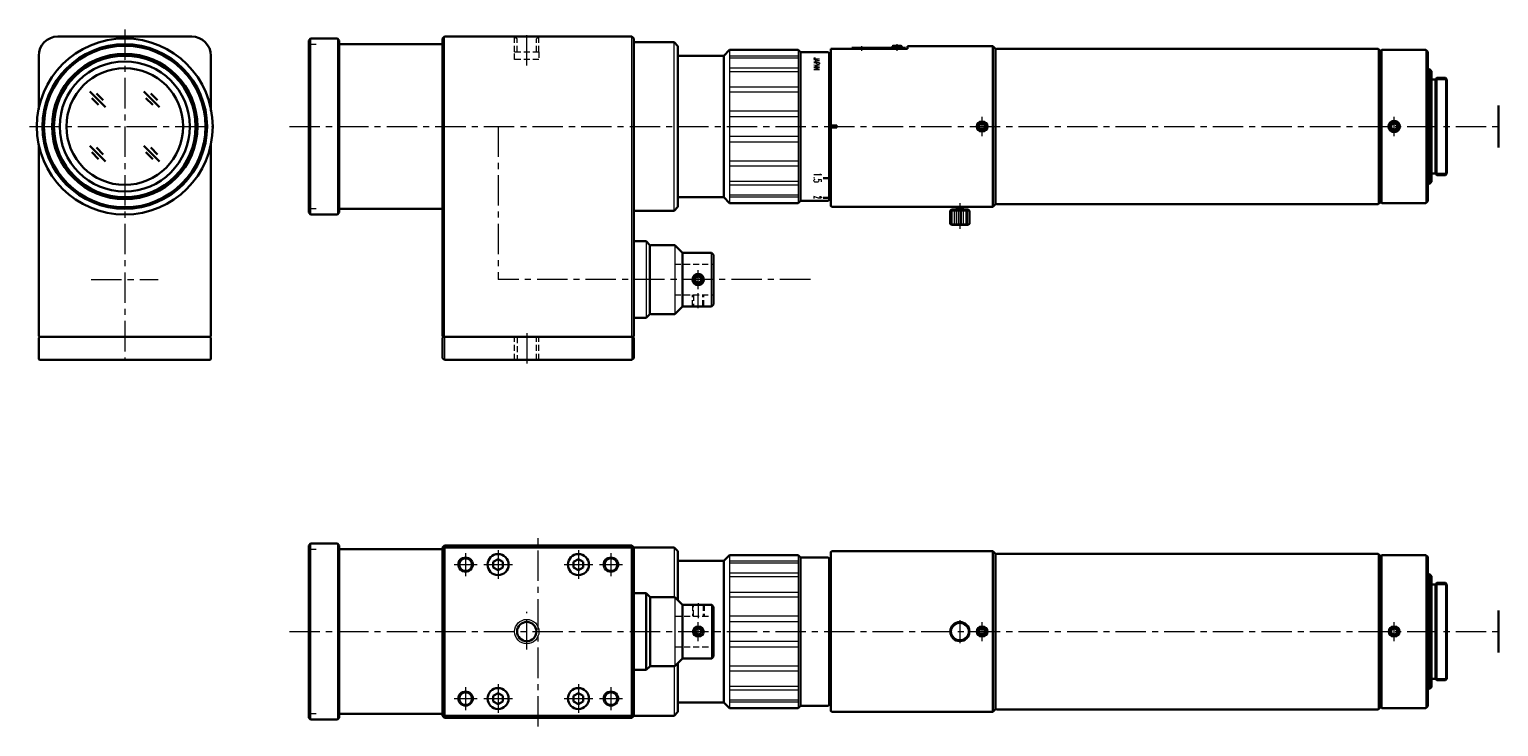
# Model space of a CAD drawing. Header units: millimetres. Extents: x -168 to 216, y -57 to 125.
import ezdxf

# ---------------------------------------------------------------- set-up
doc = ezdxf.new("R2010")
doc.units = ezdxf.units.MM
doc.header["$LTSCALE"] = 0.25
doc.linetypes.add('CENTER', pattern=[50.8, 31.75, -6.35, 6.35, -6.35])
doc.linetypes.add('HIDDEN', pattern=[9.525, 6.35, -3.175])
doc.layers.add('00_補助線', color=252, linetype='Continuous', lineweight=0, plot=False)
for name, color, linetype, lineweight in [('01_中心線', 1, 'CENTER', 20), ('iris＆image_circle', 7, 'Continuous', 30), ('画層1', 7, 'Continuous', 30)]:
    doc.layers.add(name, color=color, linetype=linetype, lineweight=lineweight)
doc.styles.add('CONVERTER_13', font='txt.shx', dxfattribs={"width": 0.45})
doc.styles.add('CONVERTER_14', font='txt.shx', dxfattribs={"width": 0.63})
doc.styles.add('CONVERTER_16', font='txt.shx', dxfattribs={"width": 0.36})

msp = doc.modelspace()

# ---------------------------------------------------------------- linework, layer by layer
at = {"layer": '00_補助線'}
for p, q in [((-94.68, 121.5), (-92.68, 121.5)), ((-92.68, 78.5), (-94.68, 78.5)), ((-94.68, -10.49), (-92.68, -10.49)), ((-92.68, -53.49), (-94.68, -53.49))]:
    msp.add_line(p, q, dxfattribs=at)
at = {"layer": '01_中心線'}
for p, q in [((-142.75, 125.38), (-142.75, 39)), ((-37.68, 115.95), (-37.68, 124.23)), ((49.82, 120.99), (49.82, 119.75)), ((59.12, 119.77), (59.12, 121.55)), ((-167.68, 100), (-119.75, 100)), ((-99.68, 100), (216.32, 100)), ((-45.18, 100), (-45.18, 60)), ((81.32, 97.5), (81.32, 102.5)), ((189.03, 97.5), (189.03, 102.5)), ((75.52, 80), (75.52, 73.28)), ((7.12, 57.5), (7.12, 62.5)), ((-151.52, 60), (-133.99, 60)), ((36.44, 60), (-45.18, 60)), ((7.12, 52.56), (7.12, 56.49)), ((-37.68, 46), (-37.68, 38.07)), ((-34.68, -56.82), (-34.68, -7.49)), ((-53.68, -11.49), (-53.68, -17.49)), ((-45.18, -10.74), (-45.18, -18.24)), ((-24.18, -10.74), (-24.18, -18.24)), ((-15.68, -11.49), (-15.68, -17.49)), ((-56.68, -14.49), (-50.68, -14.49)), ((-48.93, -14.49), (-41.43, -14.49)), ((-27.93, -14.49), (-20.43, -14.49)), ((-18.68, -14.49), (-12.68, -14.49)), ((-37.68, -36.69), (-37.68, -26.83)), ((7.15, -24.55), (7.15, -28.48)), ((7.15, -34.49), (7.15, -29.49)), ((75.52, -28.99), (75.52, -34.99)), ((81.32, -34.49), (81.32, -29.49)), ((189.03, -34.49), (189.03, -29.49)), ((-99.68, -31.99), (216.32, -31.99)), ((-45.18, -45.74), (-45.18, -53.24)), ((-24.18, -45.74), (-24.18, -53.24)), ((-56.68, -49.49), (-50.68, -49.49)), ((-53.68, -46.49), (-53.68, -52.49)), ((-48.93, -49.49), (-41.43, -49.49)), ((-27.93, -49.49), (-20.43, -49.49)), ((-18.68, -49.49), (-12.68, -49.49)), ((-15.68, -46.49), (-15.68, -52.49))]:
    msp.add_line(p, q, dxfattribs=at)
at = {"layer": 'iris＆image_circle'}
for p, q in [((216.32, 94.5), (216.32, 105.5)), ((216.32, -37.49), (216.32, -26.49))]:
    msp.add_line(p, q, dxfattribs=at)
at = {"layer": '画層1'}
for p, q in [((-160.25, 123.5), (-125.25, 123.5)), ((-94.18, 123), (-94.68, 122.5)), ((-94.18, 123), (-87.18, 123)), ((-87.18, 123), (-86.68, 122.5)), ((-59.68, 123), (-59.18, 123.5)), ((-59.68, 123), (-59.68, 78.95)), ((-10.18, 123.5), (-59.18, 123.5)), ((-10.18, 123.5), (-9.68, 123)), ((-9.68, 123), (-9.68, 122)), ((-94.68, 122.5), (-94.68, 77.5)), ((-86.68, 121.5), (-86.68, 122.5)), ((-86.68, 78.5), (-86.68, 121.5)), ((-86.68, 121.5), (-59.68, 121.5)), ((-9.68, 122), (-9.68, 121.5)), ((-9.68, 100), (-9.68, 122)), ((-9.68, 122), (0.82, 122)), ((1.82, 121), (0.82, 122)), ((1.82, 79), (1.82, 121)), ((15.32, 120), (13.82, 118.5)), ((33.22, 120), (15.32, 120)), ((33.82, 119.4), (33.22, 120)), ((33.82, 119.4), (33.82, 80.6)), ((41.12, 119.4), (33.82, 119.4)), ((41.32, 119.2), (41.12, 119.4)), ((41.32, 80.8), (41.32, 119.2)), ((41.82, 120.3), (41.82, 79.2)), ((61.82, 120.3), (41.82, 120.3)), ((47.32, 120.6), (61.32, 120.6)), ((47.32, 120.3), (47.32, 120.6)), ((57.87, 120.6), (57.87, 120.85)), ((58.12, 121.1), (60.12, 121.1)), ((60.37, 120.6), (60.37, 120.85)), ((61.32, 120.6), (61.32, 120.3)), ((61.82, 121), (61.82, 120.3)), ((84.12, 121), (61.82, 121)), ((84.12, 121), (84.12, 79)), ((84.83, 120.3), (84.12, 121)), ((85.13, 120.32), (84.83, 120.02)), ((84.83, 120.3), (84.83, 79.7)), ((184.83, 120.32), (85.13, 120.32)), ((185.33, 119.82), (184.83, 120.32)), ((185.83, 120), (185.33, 119.5)), ((185.33, 80.18), (185.33, 119.82)), ((197.3, 120), (185.83, 120)), ((197.8, 119.5), (197.3, 120)), ((197.8, 80.5), (197.8, 119.5)), ((-165.25, 104.48), (-165.25, 118.5)), ((-120.25, 118.5), (-120.25, 104.09)), ((13.82, 118.5), (1.82, 118.5)), ((13.82, 118.5), (13.82, 81.5)), ((41.82, 118.1), (41.32, 118.1)), ((198.3, 115), (197.8, 115)), ((198.8, 114.5), (198.3, 115)), ((198.8, 85.5), (198.8, 114.5)), ((199.8, 112.3), (198.8, 112.3)), ((200.19, 112.7), (199.8, 112.3)), ((199.8, 112.3), (199.8, 87.7)), ((202.4, 112.7), (200.19, 112.7)), ((202.8, 112.3), (202.4, 112.7)), ((202.8, 87.7), (202.8, 112.3)), ((-147.78, 105.03), (-151.87, 109.11)), ((-148.36, 106.86), (-150.11, 108.65)), ((-133.64, 105.03), (-137.73, 109.11)), ((-134.21, 106.86), (-135.97, 108.65)), ((-149.59, 105.63), (-151.35, 107.42)), ((-135.45, 105.63), (-137.2, 107.42)), ((-9.68, 100), (-9.68, 78)), ((41.82, 100.25), (43.32, 100.25)), ((41.82, 100.13), (43.32, 100.13)), ((41.82, 99.88), (43.32, 99.88)), ((43.32, 100.25), (43.32, 99.75)), ((81.32, 100.87), (80.57, 100.43)), ((80.57, 100.43), (80.57, 99.57)), ((82.07, 100.43), (81.32, 100.87)), ((82.07, 99.57), (82.07, 100.43)), ((82.57, 100), (82.82, 100)), ((189.03, 100.87), (188.28, 100.43)), ((188.28, 100.43), (188.28, 99.57)), ((189.78, 100.43), (189.03, 100.87)), ((189.78, 99.57), (189.78, 100.43)), ((43.32, 99.75), (41.82, 99.75)), ((80.57, 99.57), (81.32, 99.13)), ((81.32, 99.13), (82.07, 99.57)), ((188.28, 99.57), (189.03, 99.13)), ((189.03, 99.13), (189.78, 99.57)), ((-165.25, 45.2), (-165.25, 95.23)), ((-147.78, 90.89), (-151.87, 94.97)), ((-149.59, 91.49), (-151.35, 93.28)), ((-148.36, 92.71), (-150.11, 94.51)), ((-133.64, 90.89), (-137.73, 94.97)), ((-135.45, 91.49), (-137.2, 93.28)), ((-134.21, 92.71), (-135.97, 94.51)), ((-120.25, 95.23), (-120.25, 45.2)), ((39.82, 86.52), (41.32, 86.52)), ((197.8, 85), (198.3, 85)), ((198.3, 85), (198.8, 85.5)), ((198.8, 87.7), (199.8, 87.7)), ((199.8, 87.7), (200.19, 87.3)), ((200.19, 87.3), (202.4, 87.3)), ((202.4, 87.3), (202.8, 87.7)), ((1.82, 81.5), (13.82, 81.5)), ((13.82, 81.5), (15.32, 80)), ((39.82, 81.4), (41.32, 81.4)), ((41.12, 80.6), (41.32, 80.8)), ((41.32, 81.9), (41.82, 81.9)), ((-94.68, 77.5), (-94.18, 77)), ((-94.18, 77), (-87.18, 77)), ((-87.18, 77), (-86.68, 77.5)), ((-86.68, 78.5), (-59.68, 78.5)), ((-86.68, 77.5), (-86.68, 78.5)), ((-59.68, 78.95), (-59.68, 78.5)), ((-59.68, 78.5), (-59.68, 77.7)), ((-59.68, 77.7), (-59.68, 45.2)), ((-9.68, 78), (0.82, 78)), ((-9.68, 78), (-9.68, 45.2)), ((0.82, 78), (1.82, 79)), ((15.32, 80), (33.22, 80)), ((33.22, 80), (33.82, 80.6)), ((33.82, 80.6), (41.12, 80.6)), ((42.02, 79), (41.82, 79.2)), ((42.02, 79), (84.12, 79)), ((73.02, 77.95), (73.35, 78.28)), ((73.02, 74.6), (73.02, 77.95)), ((73.35, 78.28), (77.7, 78.28)), ((74.52, 79), (74.52, 78.98)), ((74.52, 79), (76.52, 79)), ((74.52, 78.98), (74.72, 78.78)), ((74.72, 78.78), (76.32, 78.78)), ((74.72, 78.28), (74.72, 78.78)), ((76.32, 78.78), (76.52, 78.98)), ((76.32, 78.78), (76.32, 78.28)), ((76.52, 78.98), (76.52, 79)), ((77.7, 78.28), (78.02, 77.95)), ((78.02, 77.95), (78.02, 74.6)), ((84.12, 79), (84.83, 79.7)), ((84.83, 79.98), (85.13, 79.68)), ((85.13, 79.68), (184.83, 79.68)), ((184.83, 79.68), (185.33, 80.18)), ((185.33, 80.5), (185.83, 80)), ((185.83, 80), (197.3, 80)), ((197.3, 80), (197.8, 80.5)), ((73.35, 74.28), (73.02, 74.6)), ((77.7, 74.28), (73.35, 74.28)), ((78.02, 74.6), (77.7, 74.28)), ((-9.68, 69.8), (-9.48, 70)), ((-9.48, 70), (-6.48, 70)), ((-6.48, 70), (-5.48, 69)), ((-5.48, 51), (-5.48, 69)), ((-5.48, 68.8), (-5.28, 69)), ((-5.28, 69), (1.02, 69)), ((1.02, 69), (3.02, 67)), ((3.02, 67), (3.02, 53)), ((3.02, 67), (10.62, 67)), ((10.62, 67), (11.12, 66.5)), ((11.12, 66.5), (11.12, 53.5)), ((7.12, 60.87), (6.37, 60.43)), ((6.37, 60.43), (6.37, 59.57)), ((6.37, 59.57), (7.12, 59.13)), ((7.87, 60.43), (7.12, 60.87)), ((7.12, 59.13), (7.87, 59.57)), ((7.87, 59.57), (7.87, 60.43)), ((-9.48, 50), (-9.68, 50.2)), ((-6.48, 50), (-9.48, 50)), ((-5.48, 51), (-6.48, 50)), ((-5.48, 51.2), (-5.28, 51)), ((1.02, 51), (-5.28, 51)), ((3.02, 53), (1.02, 51)), ((10.62, 53), (3.02, 53)), ((11.12, 53.5), (10.62, 53)), ((-165.05, 45), (-165.25, 45.2)), ((-165.05, 45), (-165.25, 44.8)), ((-165.25, 44.8), (-165.25, 39.2)), ((-165.05, 45), (-120.45, 45)), ((-120.45, 45), (-120.25, 45.2)), ((-120.45, 45), (-120.25, 44.8)), ((-120.25, 39.2), (-120.25, 44.8)), ((-59.68, 45.2), (-59.48, 45)), ((-59.48, 45), (-59.68, 44.8)), ((-59.68, 39.5), (-59.68, 44.8)), ((-59.48, 45), (-59.18, 45)), ((-59.18, 45), (-59.48, 45)), ((-59.18, 45), (-10.18, 45)), ((-59.18, 45), (-10.18, 45)), ((-10.18, 45), (-9.88, 45)), ((-9.88, 45), (-10.18, 45)), ((-9.88, 45), (-9.68, 45.2)), ((-9.88, 45), (-9.68, 44.8)), ((-9.68, 44.8), (-9.68, 39.5)), ((-165.25, 39.2), (-165.05, 39)), ((-165.05, 39), (-120.45, 39)), ((-120.25, 39.2), (-120.45, 39)), ((-59.68, 39.5), (-59.18, 39)), ((-10.18, 39), (-59.18, 39)), ((-10.18, 39), (-9.68, 39.5)), ((-94.18, -8.99), (-94.68, -9.49)), ((-94.68, -9.49), (-94.68, -54.49)), ((-94.18, -8.99), (-87.18, -8.99)), ((-87.18, -8.99), (-86.68, -9.49)), ((-86.68, -10.49), (-86.68, -9.49)), ((-86.68, -53.49), (-86.68, -10.49)), ((-86.68, -10.49), (-59.68, -10.49)), ((-59.68, -9.99), (-59.18, -9.49)), ((-59.18, -9.99), (-59.68, -9.99)), ((-59.68, -53.99), (-59.68, -9.99)), ((-59.18, -9.99), (-59.18, -9.49)), ((-59.18, -9.49), (-10.18, -9.49)), ((-59.18, -53.99), (-59.18, -9.99)), ((-59.18, -9.99), (-10.18, -9.99)), ((-10.18, -9.99), (-10.18, -9.49)), ((-9.68, -9.99), (-10.18, -9.49)), ((-10.18, -9.99), (-9.68, -9.99)), ((-10.18, -9.99), (-10.18, -53.99)), ((-9.68, -9.99), (0.82, -9.99)), ((-9.68, -9.99), (-9.68, -53.99)), ((1.82, -10.99), (0.82, -9.99)), ((1.82, -10.99), (1.82, -23.76)), ((42.02, -10.99), (41.82, -11.19)), ((41.82, -11.19), (41.82, -52.79)), ((84.12, -10.99), (42.02, -10.99)), ((84.82, -11.69), (84.12, -10.99)), ((84.12, -10.99), (84.12, -52.99)), ((-46.43, -13.77), (-45.18, -13.05)), ((-46.43, -15.22), (-46.43, -13.77)), ((-45.18, -15.94), (-46.43, -15.22)), ((-45.18, -13.05), (-43.93, -13.77)), ((-43.93, -15.22), (-45.18, -15.94)), ((-43.93, -13.77), (-43.93, -15.22)), ((-25.43, -13.77), (-24.18, -13.05)), ((-25.43, -15.22), (-25.43, -13.77)), ((-24.18, -15.94), (-25.43, -15.22)), ((-24.18, -13.05), (-22.93, -13.77)), ((-22.93, -15.22), (-24.18, -15.94)), ((-22.93, -13.77), (-22.93, -15.22)), ((13.82, -13.49), (1.82, -13.49)), ((15.32, -11.99), (13.82, -13.49)), ((13.82, -13.49), (13.82, -50.49)), ((33.22, -11.99), (15.32, -11.99)), ((33.82, -12.59), (33.22, -11.99)), ((41.12, -12.59), (33.82, -12.59)), ((33.82, -12.59), (33.82, -51.39)), ((41.32, -12.79), (41.12, -12.59)), ((41.32, -51.19), (41.32, -12.79)), ((41.82, -13.89), (41.32, -13.89)), ((84.83, -11.97), (84.82, -11.69)), ((85.13, -11.67), (84.83, -11.97)), ((84.83, -11.97), (84.83, -52.01)), ((184.83, -11.67), (85.13, -11.67)), ((185.33, -12.17), (184.83, -11.67)), ((185.83, -11.99), (185.33, -12.49)), ((185.33, -51.81), (185.33, -12.17)), ((197.3, -11.99), (185.83, -11.99)), ((197.8, -12.49), (197.3, -11.99)), ((197.8, -51.49), (197.8, -12.49)), ((198.3, -16.99), (197.8, -16.99)), ((198.8, -17.49), (198.3, -16.99)), ((198.8, -46.49), (198.8, -17.49)), ((-9.68, -22.19), (-9.48, -21.99)), ((-9.68, -41.79), (-9.68, -22.19)), ((-9.48, -21.99), (-6.45, -21.99)), ((-6.45, -21.99), (-5.45, -22.99)), ((-6.45, -21.99), (-6.45, -41.99)), ((-5.45, -23.19), (-5.25, -22.99)), ((-5.45, -40.99), (-5.45, -22.99)), ((-5.25, -22.99), (1.05, -22.99)), ((1.05, -22.99), (3.05, -24.99)), ((199.8, -19.69), (198.8, -19.69)), ((200.19, -19.29), (199.8, -19.69)), ((199.8, -19.69), (199.8, -44.3)), ((202.4, -19.29), (200.19, -19.29)), ((202.8, -19.69), (202.4, -19.29)), ((202.8, -44.3), (202.8, -19.69)), ((3.05, -24.99), (3.05, -38.99)), ((3.05, -24.99), (10.65, -24.99)), ((10.65, -24.99), (11.15, -25.5)), ((11.15, -25.5), (11.15, -38.49)), ((7.15, -31.13), (6.4, -31.56)), ((6.4, -31.56), (6.4, -32.43)), ((6.4, -32.43), (7.15, -32.86)), ((7.9, -31.56), (7.15, -31.13)), ((7.15, -32.86), (7.9, -32.43)), ((7.9, -32.43), (7.9, -31.56)), ((81.32, -31.13), (80.57, -31.56)), ((80.57, -31.56), (80.57, -32.43)), ((80.57, -32.43), (81.32, -32.86)), ((82.07, -31.56), (81.32, -31.13)), ((81.32, -32.86), (82.07, -32.43)), ((82.07, -32.43), (82.07, -31.56)), ((189.03, -31.13), (188.28, -31.56)), ((188.28, -31.56), (188.28, -32.43)), ((188.28, -32.43), (189.03, -32.86)), ((189.78, -31.56), (189.03, -31.13)), ((189.03, -32.86), (189.78, -32.43)), ((189.78, -32.43), (189.78, -31.56)), ((-9.48, -41.99), (-9.68, -41.79)), ((-6.45, -41.99), (-9.48, -41.99)), ((-5.45, -40.99), (-6.45, -41.99)), ((-5.45, -40.79), (-5.25, -40.99)), ((1.05, -40.99), (-5.25, -40.99)), ((3.05, -38.99), (1.05, -40.99)), ((1.82, -52.99), (1.82, -40.22)), ((10.65, -38.99), (3.05, -38.99)), ((11.15, -38.49), (10.65, -38.99)), ((198.8, -44.3), (199.8, -44.3)), ((199.8, -44.3), (200.19, -44.69)), ((200.19, -44.69), (202.4, -44.69)), ((202.4, -44.69), (202.8, -44.3)), ((-46.43, -48.77), (-45.18, -48.05)), ((-46.43, -50.22), (-46.43, -48.77)), ((-45.18, -48.05), (-43.93, -48.77)), ((-43.93, -48.77), (-43.93, -50.22)), ((-25.43, -48.77), (-24.18, -48.05)), ((-25.43, -50.22), (-25.43, -48.77)), ((-24.18, -48.05), (-22.93, -48.77)), ((-22.93, -48.77), (-22.93, -50.22)), ((197.8, -46.99), (198.3, -46.99)), ((198.3, -46.99), (198.8, -46.49)), ((-86.68, -54.49), (-86.68, -53.49)), ((-86.68, -53.49), (-59.68, -53.49)), ((-45.18, -50.94), (-46.43, -50.22)), ((-43.93, -50.22), (-45.18, -50.94)), ((-24.18, -50.94), (-25.43, -50.22)), ((-22.93, -50.22), (-24.18, -50.94)), ((0.82, -53.99), (1.82, -52.99)), ((1.82, -50.49), (13.82, -50.49)), ((13.82, -50.49), (15.32, -51.99)), ((15.32, -51.99), (33.22, -51.99)), ((33.22, -51.99), (33.82, -51.39)), ((33.82, -51.39), (41.12, -51.39)), ((41.12, -51.39), (41.32, -51.19)), ((41.32, -50.09), (41.82, -50.09)), ((41.82, -52.79), (42.02, -52.99)), ((42.02, -52.99), (84.12, -52.99)), ((84.12, -52.99), (84.82, -52.29)), ((84.82, -52.29), (84.83, -52.01)), ((84.83, -52.01), (85.13, -52.31)), ((85.13, -52.31), (184.83, -52.31)), ((184.83, -52.31), (185.33, -51.81)), ((185.33, -51.49), (185.83, -51.99)), ((185.83, -51.99), (197.3, -51.99)), ((197.3, -51.99), (197.8, -51.49)), ((-94.68, -54.49), (-94.18, -54.99)), ((-94.18, -54.99), (-87.18, -54.99)), ((-87.18, -54.99), (-86.68, -54.49)), ((-59.68, -53.99), (-59.18, -53.99)), ((-59.68, -53.99), (-59.18, -54.49)), ((-59.18, -53.99), (-59.18, -54.49)), ((-10.18, -53.99), (-59.18, -53.99)), ((-10.18, -54.49), (-59.18, -54.49)), ((-10.18, -53.99), (-10.18, -54.49)), ((-10.18, -53.99), (-9.68, -53.99)), ((-10.18, -54.49), (-9.68, -53.99)), ((-9.68, -53.99), (0.82, -53.99))]:
    msp.add_line(p, q, dxfattribs=at)
at = {"layer": '画層1', "lineweight": 9}
for p, q in [((-94.18, 123), (-94.18, 77)), ((-87.18, 123), (-87.18, 77)), ((-59.18, 45), (-59.18, 123.5)), ((-10.18, 45), (-10.18, 123.5)), ((15.32, 120), (15.32, 80)), ((33.22, 120), (33.22, 80)), ((184.83, 120.32), (184.83, 79.68)), ((185.83, 120), (185.83, 80)), ((197.3, 120), (197.3, 80)), ((15.32, 118.47), (33.22, 118.47)), ((15.32, 117.96), (33.22, 117.96)), ((15.32, 115.33), (33.22, 115.33)), ((15.32, 114.37), (33.22, 114.37)), ((198.3, 115), (198.3, 85)), ((200.19, 112.7), (200.19, 87.3)), ((202.4, 112.7), (202.4, 87.3)), ((15.32, 110.34), (33.22, 110.34)), ((15.32, 109.04), (33.22, 109.04)), ((15.32, 104.1), (33.22, 104.1)), ((15.32, 102.63), (33.22, 102.63)), ((33.22, 97.37), (15.32, 97.37)), ((33.22, 95.9), (15.32, 95.9)), ((33.22, 90.96), (15.32, 90.96)), ((33.22, 89.66), (15.32, 89.66)), ((33.22, 85.63), (15.32, 85.63)), ((33.22, 84.67), (15.32, 84.67)), ((33.22, 82.04), (15.32, 82.04)), ((33.22, 81.53), (15.32, 81.53)), ((73.02, 77.95), (78.02, 77.95)), ((73.21, 77.95), (73.21, 74.6)), ((73.54, 74.6), (73.54, 77.95)), ((74, 77.95), (74, 74.6)), ((74.52, 78.98), (76.52, 78.98)), ((74.57, 77.95), (74.57, 74.6)), ((75.2, 74.6), (75.2, 77.95)), ((75.85, 77.95), (75.85, 74.6)), ((76.48, 74.6), (76.48, 77.95)), ((77.04, 77.95), (77.04, 74.6)), ((77.51, 74.6), (77.51, 77.95)), ((77.83, 77.95), (77.83, 74.6)), ((73.02, 74.6), (78.02, 74.6)), ((10.62, 53), (10.62, 67)), ((-59.18, 45), (-59.18, 39)), ((-10.18, 45), (-10.18, 39)), ((-94.18, -8.99), (-94.18, -54.99)), ((-87.18, -8.99), (-87.18, -54.99)), ((15.32, -11.99), (15.32, -51.99)), ((15.32, -13.52), (33.22, -13.52)), ((15.32, -14.03), (33.22, -14.03)), ((33.22, -11.99), (33.22, -51.99)), ((184.83, -11.67), (184.83, -52.31)), ((185.83, -11.99), (185.83, -51.99)), ((197.3, -11.99), (197.3, -51.99)), ((15.32, -16.66), (33.22, -16.66)), ((15.32, -17.63), (33.22, -17.63)), ((198.3, -16.99), (198.3, -46.99)), ((15.32, -21.65), (33.22, -21.65)), ((15.32, -22.95), (33.22, -22.95)), ((200.19, -19.29), (200.19, -44.69)), ((202.4, -19.29), (202.4, -44.69)), ((10.65, -38.99), (10.65, -24.99)), ((15.32, -27.89), (33.22, -27.89)), ((15.32, -29.37), (33.22, -29.37)), ((33.22, -34.62), (15.32, -34.62)), ((33.22, -36.1), (15.32, -36.1)), ((33.22, -41.04), (15.32, -41.04)), ((33.22, -42.34), (15.32, -42.34)), ((33.22, -46.36), (15.32, -46.36)), ((33.22, -47.33), (15.32, -47.33)), ((33.22, -49.95), (15.32, -49.95)), ((33.22, -50.47), (15.32, -50.47))]:
    msp.add_line(p, q, dxfattribs=at)
at = {"layer": '画層1', "color": 3, "linetype": 'HIDDEN', "lineweight": 20}
for p, q in [((-40.85, 119.5), (-40.85, 123.5)), ((-40.85, 123.5), (-40.22, 122.87)), ((-34.5, 123.5), (-35.14, 122.87)), ((-34.5, 119.5), (-34.5, 123.5)), ((-40.85, 117.5), (-40.85, 119.5)), ((-40.85, 119.5), (-34.5, 119.5)), ((-40.22, 119.5), (-40.22, 122.87)), ((-35.14, 119.5), (-35.14, 122.87)), ((-34.5, 119.5), (-34.5, 117.5)), ((-34.5, 117.5), (-40.85, 117.5)), ((1.02, 64), (11.12, 64)), ((1.02, 56), (11.12, 56)), ((5.62, 53), (5.62, 56)), ((5.87, 56), (5.87, 53)), ((8.37, 53), (8.37, 56)), ((8.62, 53), (8.62, 56)), ((-40.85, 39), (-40.85, 45)), ((-40.22, 45), (-40.22, 39)), ((-35.14, 39), (-35.14, 45)), ((-34.5, 39), (-34.5, 45)), ((5.65, -24.99), (5.65, -27.99)), ((5.9, -27.99), (5.9, -25)), ((8.4, -24.99), (8.4, -27.99)), ((8.65, -24.99), (8.65, -27.99)), ((1.05, -27.99), (11.15, -27.99)), ((1.05, -35.99), (11.15, -35.99))]:
    msp.add_line(p, q, dxfattribs=at)
at = {"layer": '画層1', "lineweight": 20}
for p, q in [((0.82, 78), (0.82, 122)), ((199.8, 112.3), (202.8, 112.3)), ((202.8, 87.7), (199.8, 87.7)), ((74.72, 78.78), (74.72, 79)), ((76.32, 78.78), (76.32, 79)), ((-6.48, 70), (-6.48, 50)), ((1.02, 69), (1.02, 51)), ((0.82, -9.99), (0.82, -22.99)), ((1.05, -22.99), (1.05, -40.99)), ((199.8, -19.69), (202.8, -19.69)), ((0.82, -40.99), (0.82, -53.99)), ((202.8, -44.3), (199.8, -44.3))]:
    msp.add_line(p, q, dxfattribs=at)
at = {"layer": '画層1'}
for centre, radius in [((-142.75, 100), 23), ((-142.75, 100), 21.5), ((-142.75, 100), 21.12), ((-142.75, 100), 19), ((-142.75, 100), 18.5), ((-142.75, 100), 17), ((-142.75, 100), 15.25), ((81.32, 100), 1.25), ((189.03, 100), 1.5), ((189.03, 100), 1.25), ((7.12, 60), 1.5), ((7.12, 60), 1.25), ((-53.68, -14.49), 1.65), ((-45.18, -14.49), 2.75), ((-24.18, -14.49), 2.75), ((-15.68, -14.49), 1.65), ((-37.68, -31.99), 2.52), ((75.52, -31.99), 2.5), ((7.15, -31.99), 1.25), ((81.32, -31.99), 1.25), ((189.03, -31.99), 1.25), ((-53.68, -49.49), 1.65), ((-45.18, -49.49), 2.75), ((-24.18, -49.49), 2.75), ((-15.68, -49.49), 1.65)]:
    msp.add_circle(centre, radius, dxfattribs=at)
at = {"layer": '画層1', "lineweight": 9}
for centre, radius in [((81.32, 100), 1.5), ((-53.68, -14.49), 2), ((-15.68, -14.49), 2), ((-37.68, -31.99), 3.18), ((7.15, -31.99), 1.5), ((75.52, -31.99), 2.17), ((81.32, -31.99), 1.5), ((189.03, -31.99), 1.5), ((-53.68, -49.49), 2), ((-15.68, -49.49), 2)]:
    msp.add_circle(centre, radius, dxfattribs=at)
at = {"layer": '画層1'}
for centre, radius, start, end in [((-160.25, 118.5), 5, 90, 180), ((-125.25, 118.5), 5, 0, 90), ((58.12, 120.85), 0.25, 90, 180), ((60.12, 120.85), 0.25, 0, 90)]:
    msp.add_arc(centre, radius, start, end, dxfattribs=at)

# ---------------------------------------------------------------- texts
at = {"layer": '画層1', "attachment_point": 8, "rotation": 270, "line_spacing_factor": 0.90036}
for s, insert, char_height, style in [('JAPAN', (37.32, 116.34), 1.5, 'CONVERTER_13'), ('1.5', (37.32, 86.63), 2, 'CONVERTER_14'), ('2', (37.32, 81.48), 2, 'CONVERTER_16')]:
    msp.add_mtext(s, dxfattribs=dict(at, insert=insert, char_height=char_height, style=style))

doc.saveas('drawing.dxf')
